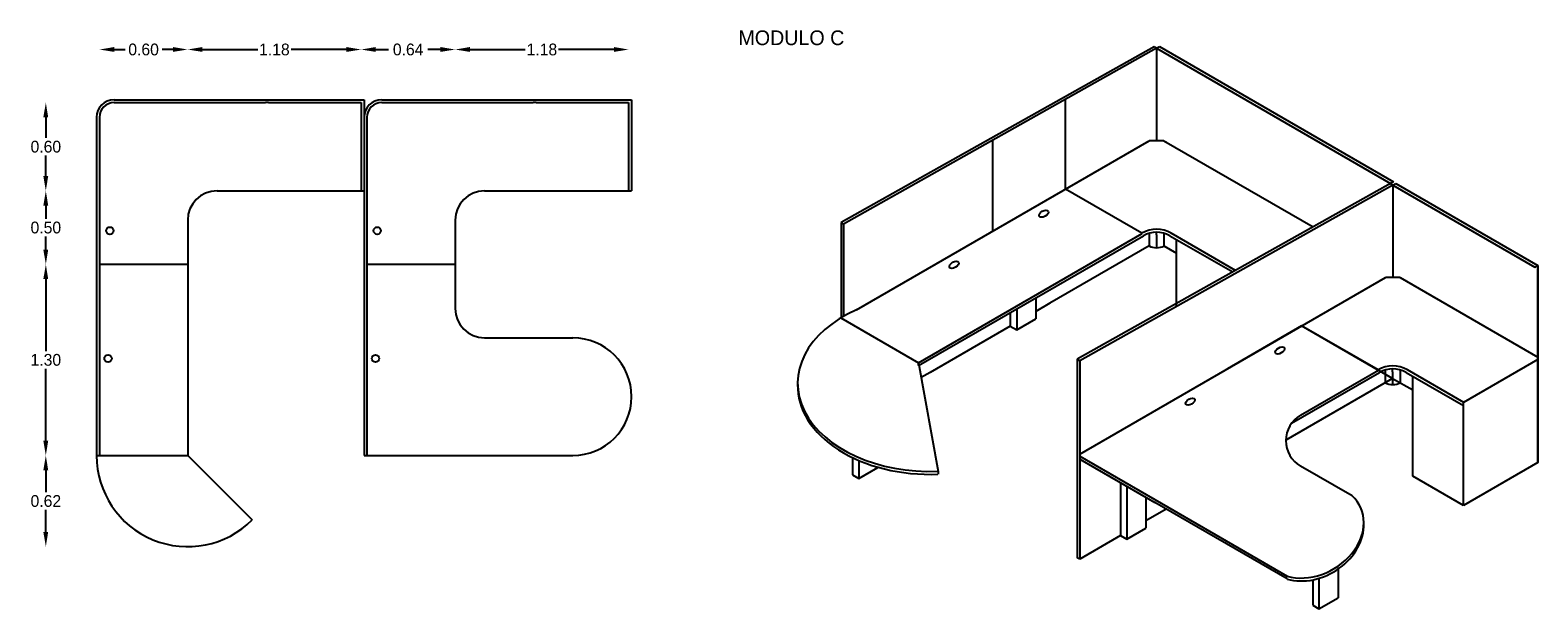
# Model space of a CAD drawing. Extents: x -23.95 to -17.8, y 8.02 to 10.38.
import ezdxf

# ---------------------------------------------------------------- set-up
doc = ezdxf.new("R2010")
doc.units = 0
doc.header["$MEASUREMENT"] = 0
doc.layers.get('0').update_dxf_attribs({"linetype": 'CONTINUOUS'})
doc.layers.get('DEFPOINTS').update_dxf_attribs({"linetype": 'CONTINUOUS'})
doc.dimstyles.get("Standard").update_dxf_attribs({"dimtxt": 0.18, "dimasz": 0.18, "dimexe": 0.18, "dimexo": 0.0625, "dimgap": 0.09, "dimtad": 0, "dimtih": 1, "dimtoh": 1, "dimdec": 4, "dimzin": 0, "dimdsep": 46, "dimtxsty": 'Standard', "dimcen": 0.09, "dimadec": 0, "dimazin": 0, "dimtfac": 1, "dimtdec": 4, "dimtofl": 0, "dimtmove": 0, "dimatfit": 3, "dimfxl": 0, "dimtolj": 1, "dimtzin": 0, "dimarcsym": 0})

# ---------------------------------------------------------------- blocks, each defined once
blk = doc.blocks.new('*D5')
at = {"color": 0, "linetype": 'ByBlock'}
for p, q in [((-19.844, 12.477), (-19.844, 12.387)), ((-19.844, 12.177), (-19.844, 12.267))]:
    blk.add_line(p, q, dxfattribs=at)
for points in [[(-19.861, 12.477), (-19.828, 12.477), (-19.844, 12.577)], [(-19.861, 12.177), (-19.828, 12.177), (-19.844, 12.077)]]:
    blk.add_solid(points, dxfattribs=at)
at = {"layer": 'DEFPOINTS', "color": 0, "linetype": 'ByBlock'}
for p in [(-18.679, 12.577), (-19.844, 12.077), (-19.479, 12.077)]:
    blk.add_point(p, dxfattribs=at)
at = {"color": 0, "linetype": 'ByBlock', "insert": (-19.844, 12.327), "char_height": 0.08, "attachment_point": 5}
blk.add_mtext('\\A1;0.50', dxfattribs=at)
blk = doc.blocks.new('*D1')
at = {"color": 0, "linetype": 'ByBlock'}
for p, q in [((-18.779, 13.538), (-18.402, 13.538)), ((-17.799, 13.538), (-18.175, 13.538))]:
    blk.add_line(p, q, dxfattribs=at)
for points in [[(-18.779, 13.555), (-18.779, 13.522), (-18.879, 13.538)], [(-17.799, 13.555), (-17.799, 13.522), (-17.699, 13.538)]]:
    blk.add_solid(points, dxfattribs=at)
at = {"layer": 'DEFPOINTS', "color": 0, "linetype": 'ByBlock'}
for p in [(-17.699, 13.538), (-17.699, 13.177), (-18.879, 12.077)]:
    blk.add_point(p, dxfattribs=at)
at = {"color": 0, "linetype": 'ByBlock', "insert": (-18.289, 13.538), "char_height": 0.08, "attachment_point": 5}
blk.add_mtext('\\A1;1.18', dxfattribs=at)
blk = doc.blocks.new('*D0')
at = {"color": 0, "linetype": 'ByBlock'}
for p, q in [((-19.379, 13.538), (-19.305, 13.538)), ((-18.979, 13.538), (-19.052, 13.538))]:
    blk.add_line(p, q, dxfattribs=at)
for points in [[(-19.379, 13.555), (-19.379, 13.522), (-19.479, 13.538)], [(-18.979, 13.555), (-18.979, 13.522), (-18.879, 13.538)]]:
    blk.add_solid(points, dxfattribs=at)
at = {"layer": 'DEFPOINTS', "color": 0, "linetype": 'ByBlock'}
for p in [(-18.879, 13.538), (-19.479, 12.077), (-18.879, 12.077)]:
    blk.add_point(p, dxfattribs=at)
at = {"color": 0, "linetype": 'ByBlock', "insert": (-19.179, 13.538), "char_height": 0.08, "attachment_point": 5}
blk.add_mtext('\\A1;0.60', dxfattribs=at)
blk = doc.blocks.new('*D6')
at = {"color": 0, "linetype": 'ByBlock'}
for p, q in [((-19.844, 11.977), (-19.844, 11.487)), ((-19.844, 10.877), (-19.844, 11.367))]:
    blk.add_line(p, q, dxfattribs=at)
for points in [[(-19.861, 11.977), (-19.828, 11.977), (-19.844, 12.077)], [(-19.861, 10.877), (-19.828, 10.877), (-19.844, 10.777)]]:
    blk.add_solid(points, dxfattribs=at)
at = {"layer": 'DEFPOINTS', "color": 0, "linetype": 'ByBlock'}
for p in [(-19.479, 12.077), (-19.844, 10.777), (-19.499, 10.777)]:
    blk.add_point(p, dxfattribs=at)
at = {"color": 0, "linetype": 'ByBlock', "insert": (-19.844, 11.427), "char_height": 0.08, "attachment_point": 5}
blk.add_mtext('\\A1;1.30', dxfattribs=at)
blk = doc.blocks.new('*D7')
at = {"color": 0, "linetype": 'ByBlock'}
for p, q in [((-19.844, 10.677), (-19.844, 10.527)), ((-19.844, 10.257), (-19.844, 10.407))]:
    blk.add_line(p, q, dxfattribs=at)
for points in [[(-19.861, 10.677), (-19.828, 10.677), (-19.844, 10.777)], [(-19.861, 10.257), (-19.828, 10.257), (-19.844, 10.157)]]:
    blk.add_solid(points, dxfattribs=at)
at = {"layer": 'DEFPOINTS', "color": 0, "linetype": 'ByBlock'}
for p in [(-19.499, 10.777), (-19.844, 10.157), (-18.879, 10.157)]:
    blk.add_point(p, dxfattribs=at)
at = {"color": 0, "linetype": 'ByBlock', "insert": (-19.844, 10.467), "char_height": 0.08, "attachment_point": 5}
blk.add_mtext('\\A1;0.62', dxfattribs=at)
blk = doc.blocks.new('*D2')
at = {"color": 0, "linetype": 'ByBlock'}
for p, q in [((-17.599, 13.538), (-17.512, 13.538)), ((-17.159, 13.538), (-17.245, 13.538))]:
    blk.add_line(p, q, dxfattribs=at)
for points in [[(-17.599, 13.555), (-17.599, 13.522), (-17.699, 13.538)], [(-17.159, 13.555), (-17.159, 13.522), (-17.059, 13.538)]]:
    blk.add_solid(points, dxfattribs=at)
at = {"layer": 'DEFPOINTS', "color": 0, "linetype": 'ByBlock'}
for p in [(-17.059, 13.538), (-17.699, 13.177), (-17.059, 12.377)]:
    blk.add_point(p, dxfattribs=at)
at = {"color": 0, "linetype": 'ByBlock', "insert": (-17.379, 13.538), "char_height": 0.08, "attachment_point": 5}
blk.add_mtext('\\A1;0.64', dxfattribs=at)
blk = doc.blocks.new('*D4')
at = {"color": 0, "linetype": 'ByBlock'}
for p, q in [((-19.844, 13.077), (-19.844, 12.937)), ((-19.844, 12.677), (-19.844, 12.817))]:
    blk.add_line(p, q, dxfattribs=at)
for points in [[(-19.861, 13.077), (-19.828, 13.077), (-19.844, 13.177)], [(-19.861, 12.677), (-19.828, 12.677), (-19.844, 12.577)]]:
    blk.add_solid(points, dxfattribs=at)
at = {"layer": 'DEFPOINTS', "color": 0, "linetype": 'ByBlock'}
for p in [(-17.699, 13.177), (-19.844, 12.577), (-18.679, 12.577)]:
    blk.add_point(p, dxfattribs=at)
at = {"color": 0, "linetype": 'ByBlock', "insert": (-19.844, 12.877), "char_height": 0.08, "attachment_point": 5}
blk.add_mtext('\\A1;0.60', dxfattribs=at)
blk = doc.blocks.new('*D3')
at = {"color": 0, "linetype": 'ByBlock'}
for p, q in [((-16.959, 13.538), (-16.582, 13.538)), ((-15.979, 13.538), (-16.355, 13.538))]:
    blk.add_line(p, q, dxfattribs=at)
for points in [[(-16.959, 13.555), (-16.959, 13.522), (-17.059, 13.538)], [(-15.979, 13.555), (-15.979, 13.522), (-15.879, 13.538)]]:
    blk.add_solid(points, dxfattribs=at)
at = {"layer": 'DEFPOINTS', "color": 0, "linetype": 'ByBlock'}
for p in [(-15.879, 13.538), (-15.879, 13.177), (-17.059, 12.377)]:
    blk.add_point(p, dxfattribs=at)
at = {"color": 0, "linetype": 'ByBlock', "insert": (-16.469, 13.538), "char_height": 0.08, "attachment_point": 5}
blk.add_mtext('\\A1;1.18', dxfattribs=at)
blk = doc.blocks.new('MOD03')
for p, q in [((-2.106, 3.12), (-4.236, 1.924)), ((-2.089, 3.11), (-4.219, 1.914)), ((-2.089, 3.11), (-2.106, 3.12)), ((-2.089, 3.11), (-2.069, 3.121)), ((-2.089, 3.11), (-0.497, 2.191)), ((-2.089, 3.11), (-2.089, 2.481)), ((-2.069, 3.121), (-0.477, 2.202)), ((-9.181, 2.76), (-7.481, 2.76)), ((-9.181, 2.74), (-8.481, 2.74)), ((-8.761, 2.74), (-8.151, 2.74)), ((-8.131, 2.74), (-8.151, 2.74)), ((-8.131, 2.74), (-7.501, 2.74)), ((-7.501, 2.74), (-7.501, 2.14)), ((-7.481, 2.76), (-7.481, 0.34)), ((-7.481, 2.76), (-7.481, 2.14)), ((-7.361, 2.76), (-5.661, 2.76)), ((-7.361, 2.74), (-6.661, 2.74)), ((-6.941, 2.74), (-6.331, 2.74)), ((-6.311, 2.74), (-6.331, 2.74)), ((-6.311, 2.74), (-5.681, 2.74)), ((-5.681, 2.74), (-5.681, 2.14)), ((-5.661, 2.76), (-5.661, 2.14)), ((-2.709, 2.152), (-2.709, 2.762)), ((-9.301, 2.64), (-9.301, 0.34)), ((-9.281, 2.64), (-9.281, 0.34)), ((-7.461, 2.64), (-7.461, 0.34)), ((-4.13, 1.331), (-2.139, 2.481)), ((-3.202, 1.867), (-3.202, 2.485)), ((-2.039, 2.481), (-2.139, 2.481)), ((-2.039, 2.481), (-1.024, 1.895)), ((-2.039, 2.481), (-2.021, 2.471)), ((-0.477, 2.202), (-2.629, 0.994)), ((-0.482, 2.179), (-2.612, 0.984)), ((-0.482, 2.179), (-0.5, 2.189)), ((-0.482, 2.179), (-0.462, 2.191)), ((-0.482, 2.179), (0.485, 1.621)), ((-0.482, 2.179), (-0.482, 1.551)), ((-0.462, 2.191), (0.505, 1.633)), ((-8.481, 2.14), (-7.481, 2.14)), ((-6.661, 2.14), (-5.661, 2.14)), ((-2.189, 1.852), (-2.709, 2.152)), ((-8.681, 1.94), (-8.681, 0.34)), ((-6.861, 1.94), (-6.861, 1.34)), ((-4.236, 1.924), (-4.236, 1.276)), ((-4.219, 1.914), (-4.236, 1.924)), ((-4.219, 1.914), (-4.219, 1.287)), ((-3.709, 0.971), (-2.186, 1.85)), ((-2.14, 1.851), (-2.14, 1.765)), ((-2.089, 1.84), (-2.09, 1.852)), ((-2.039, 1.852), (-2.039, 1.765)), ((-1.551, 1.599), (-1.989, 1.852)), ((-3.709, 0.951), (-2.179, 1.835)), ((-2.14, 1.765), (-2.816, 1.375)), ((-2.089, 1.84), (-2.089, 1.753)), ((-2.039, 1.765), (-1.953, 1.716)), ((-1.999, 1.835), (-1.57, 1.588)), ((-1.953, 1.354), (-1.953, 1.808)), ((-8.681, 1.64), (-9.281, 1.64)), ((-6.861, 1.64), (-7.461, 1.64)), ((-2.612, 0.35), (-0.532, 1.551)), ((-0.432, 1.551), (-0.532, 1.551)), ((-0.432, 1.551), (0.505, 1.009)), ((-0.432, 1.551), (-0.415, 1.54)), ((0.485, 1.621), (0.505, 1.633)), ((-3.04, 1.337), (-3.04, 1.195)), ((-2.911, 1.412), (-2.911, 1.27)), ((-2.816, 1.375), (-2.911, 1.32)), ((-4.237, 1.276), (-3.709, 0.971)), ((-3.084, 1.312), (-3.084, 1.22)), ((-3.04, 1.195), (-2.91, 1.27)), ((-6.661, 1.14), (-6.061, 1.14)), ((-3.084, 1.22), (-3.63, 0.905)), ((-3.084, 1.22), (-3.04, 1.195)), ((-1.102, 1.222), (-1.607, 0.93)), ((-0.582, 0.922), (-1.102, 1.222)), ((-0.483, 0.864), (-1.102, 1.222)), ((-3.709, 0.971), (-3.576, 0.232)), ((-3.709, 0.951), (-3.709, 0.971)), ((-2.629, 0.994), (-2.629, -0.355)), ((-2.612, 0.984), (-2.629, 0.994)), ((-2.612, 0.984), (-2.612, 0.335)), ((0.505, 0.992), (0, 0.7)), ((-3.63, 0.905), (-3.691, 0.87)), ((-0.483, 0.864), (-1.21, 0.445)), ((-1.171, 0.559), (-0.572, 0.904)), ((-1.11, 0.614), (-0.58, 0.92)), ((-0.533, 0.921), (-0.533, 0.835)), ((-0.483, 0.91), (-0.483, 0.922)), ((-0.483, 0.91), (-0.483, 0.823)), ((-0.483, 0.864), (-0.346, 0.786)), ((-0.432, 0.921), (-0.432, 0.835)), ((-0.392, 0.904), (0, 0.679)), ((0.001, 0.701), (-0.382, 0.922)), ((-0.346, 0.2), (-0.346, 0.878)), ((0, 0), (0, 0.7)), ((-9.301, 0.34), (-8.681, 0.34)), ((-8.681, 0.34), (-8.243, -0.098)), ((-7.481, 0.34), (-6.061, 0.34)), ((-4.158, 0.325), (-4.158, 0.209)), ((-2.612, 0.335), (-2.102, 0.041)), ((-2.612, 0.335), (-2.612, -0.365)), ((-2.612, 0.315), (-2.102, 0.021)), ((-4.158, 0.209), (-4.114, 0.184)), ((-4.114, 0.306), (-4.114, 0.184)), ((-4.114, 0.184), (-3.985, 0.259)), ((-3.985, 0.26), (-3.985, 0.259)), ((-3.576, 0.232), (-3.576, 0.212)), ((-0.759, 0.065), (-1.11, 0.268)), ((0.505, 0.292), (0, 0)), ((-2.335, 0.155), (-2.335, -0.205)), ((-2.292, 0.13), (-2.292, -0.23)), ((0, 0), (-0.346, 0.2)), ((-2.162, 0.055), (-2.162, -0.155)), ((-2.102, 0.041), (-1.2, -0.48)), ((-1.2, -0.5), (-2.102, 0.021)), ((-2.023, -0.025), (-2.162, -0.105)), ((-2.335, -0.205), (-2.612, -0.365)), ((-2.335, -0.205), (-2.292, -0.23)), ((-2.292, -0.23), (-2.162, -0.155)), ((-2.612, -0.365), (-2.629, -0.355)), ((-1.027, -0.505), (-1.027, -0.678)), ((-0.984, -0.495), (-0.984, -0.703)), ((-0.854, -0.432), (-0.854, -0.628)), ((-1.027, -0.678), (-0.984, -0.703)), ((-0.984, -0.703), (-0.854, -0.628))]:
    blk.add_line(p, q)
blk.add_lwpolyline([(0.505, 1.633), (0.505, 1), (0.505, 0.98), (0.505, 0.292), (0.505, 1.612)])
for centre in [(-9.211, 1.869), (-7.391, 1.869), (-9.223, 1), (-7.403, 1)]:
    blk.add_circle(centre, 0.025)
for centre, radius, start, end in [((-9.181, 2.64), 0.12, 90, 180), ((-9.181, 2.64), 0.1, 90, 180), ((-7.361, 2.64), 0.12, 90, 180), ((-7.361, 2.64), 0.1, 90, 180), ((-8.481, 1.94), 0.2, 90, 180), ((-6.661, 1.94), 0.2, 90, 180), ((-2.089, 1.679), 0.2, 60, 120), ((-2.089, 1.679), 0.18, 60, 120), ((-6.661, 1.34), 0.2, 180, 270), ((-6.061, 0.74), 0.4, 270, 90), ((-0.482, 0.749), 0.2, 60, 120), ((-0.482, 0.749), 0.18, 60, 120), ((-1.01, 0.441), 0.2, 120, 240), ((-8.681, 0.34), 0.62, 180, 315)]:
    blk.add_arc(centre, radius, start, end)
for centre in [(-2.857, 1.984), (-3.467, 1.637), (-1.25, 1.054), (-1.86, 0.706)]:
    blk.add_ellipse(centre, major_axis=(0.0302, 0.0174), ratio=0.554909)
for centre, major_axis, ratio, start_param, end_param in [((-2.089, 1.794), (0.0721, 0), 0.567313, 3.928338, 5.486867), ((-3.629, 0.832), (0.902, 0), 0.66589, 2.159614, 4.770754), ((-3.629, 0.812), (0.902, 0), 0.66589, 3.124943, 4.770754), ((-0.482, 0.864), (0.0721, 0), 0.567313, 3.928338, 5.486867), ((-1.033, -0.179), (0.322, 0.186), 0.788555, 3.791201, 6.539618), ((-1.033, -0.199), (0.322, 0.186), 0.788555, 3.791201, 5.888459)]:
    blk.add_ellipse(centre, major_axis=major_axis, ratio=ratio, start_param=start_param, end_param=end_param)
blk.add_text('MODULO C', height=0.1).set_placement((-4.934, 3.131))
for base, p1, p2, picture, middle in [((-8.681, 3.102), (-9.281, 1.64), (-8.681, 1.64), '*D0', (-8.981, 3.102)), ((-7.501, 3.102), (-8.681, 1.64), (-7.501, 2.74), '*D1', (-8.091, 3.102)), ((-6.861, 3.102), (-7.501, 2.74), (-6.861, 1.94), '*D2', (-7.181, 3.102)), ((-5.681, 3.102), (-6.861, 1.94), (-5.681, 2.74), '*D3', (-6.271, 3.102))]:
    dim = blk.add_linear_dim(base=base, p1=p1, p2=p2, dimstyle='Standard', override={"dimtxt": 0.08, "dimasz": 0.1, "dimgap": 0.02, "dimdec": 2, "dimse1": 1, "dimse2": 1, "dimtmove": 1})
    dim.commit()
    dim.dimension.update_dxf_attribs({"geometry": picture, "text_midpoint": middle, "insert": (10.198, -10.437)})
for base, p1, p2, picture, middle in [((-9.647, 2.14), (-7.501, 2.74), (-8.481, 2.14), '*D4', (-9.647, 2.44)), ((-9.647, 1.64), (-8.481, 2.14), (-9.281, 1.64), '*D5', (-9.647, 1.89)), ((-9.647, 0.34), (-9.281, 1.64), (-9.301, 0.34), '*D6', (-9.647, 0.99)), ((-9.647, -0.28), (-9.301, 0.34), (-8.681, -0.28), '*D7', (-9.647, 0.03))]:
    dim = blk.add_linear_dim(base=base, p1=p1, p2=p2, angle=90, dimstyle='Standard', override={"dimtxt": 0.08, "dimasz": 0.1, "dimgap": 0.02, "dimdec": 2, "dimse1": 1, "dimse2": 1, "dimtmove": 1})
    dim.commit()
    dim.dimension.update_dxf_attribs({"geometry": picture, "text_midpoint": middle, "insert": (10.198, -10.437)})

msp = doc.modelspace()

# ---------------------------------------------------------------- block references
at = {"xscale": 0.6000000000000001, "yscale": 0.6000000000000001, "zscale": 0.6000000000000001}
msp.add_blockref('MOD03', (-18.0995, 8.4434), dxfattribs=at)

doc.saveas('drawing.dxf')
